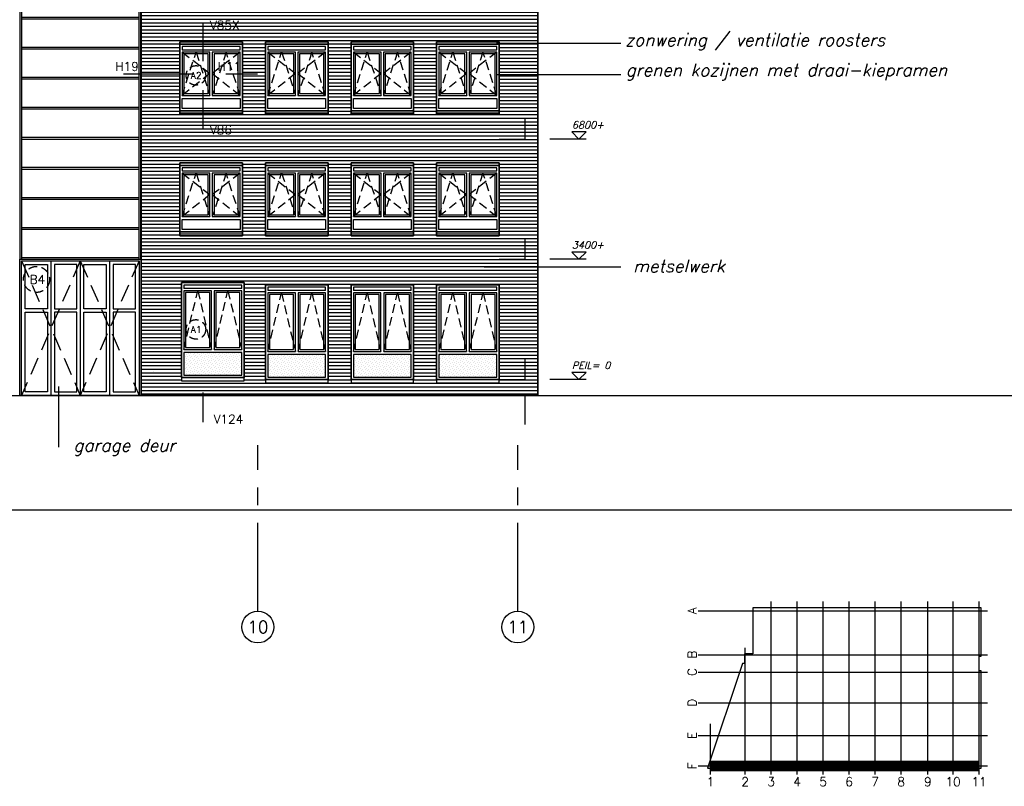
# Model space of a CAD drawing. Extents: x -84711 to 98481, y -64904 to 90945.
# Tile 26 of 29: x 51315 to 79155, y 44103 to 65784. Entities that reach past the tile are written whole.
import ezdxf
from ezdxf.enums import TextEntityAlignment as Align

# ---------------------------------------------------------------- set-up
doc = ezdxf.new("R2010")
doc.units = 0
doc.header["$LTSCALE"] = 2000
doc.header["$MEASUREMENT"] = 0
for name, pattern in [('CENTER', [2, 1.25, -0.25, 0.25, -0.25]), ('HIDDEN', [0.375, 0.25, -0.125]), ('HIDDEN2', [0.1875, 0.125, -0.0625]), ('X-MA1$0$HIDDEN2', [0.1875, 0.125, -0.0625]), ('X-MA2$0$HIDDEN2', [0.1875, 0.125, -0.0625])]:
    doc.linetypes.add(name, pattern=pattern)
doc.layers.get('0').update_dxf_attribs({"linetype": 'CONTINUOUS'})
for name, color, linetype in [('ALGEM-ARC', 15, 'CONTINUOUS'), ('BIB', 7, 'CONTINUOUS'), ('METSEL', 1, 'CONTINUOUS'), ('MTXT25', 2, 'CONTINUOUS'), ('MTXT35', 4, 'CONTINUOUS'), ('MUURGAT', 2, 'CONTINUOUS'), ('MVARCPL', 7, 'CONTINUOUS'), ('NUMMER', 2, 'CONTINUOUS'), ('PEILM', 3, 'CONTINUOUS'), ('STEEN', 1, 'CONTINUOUS'), ('STEEN-AZ', 3, 'CONTINUOUS'), ('STEEN-DRS', 7, 'CONTINUOUS'), ('STRAMIEN', 1, 'CENTER'), ('STRAMIENCIRCEL', 2, 'CONTINUOUS'), ('STRAMIENNR', 4, 'CONTINUOUS'), ('X-MA1$0$ALGEM-ARC', 15, 'CONTINUOUS'), ('X-MA1$0$HOUT-DRS', 4, 'CONTINUOUS'), ('X-MA1$0$MUURGAT', 2, 'CONTINUOUS'), ('X-MA2$0$ALGEM-ARC', 15, 'CONTINUOUS'), ('X-MA2$0$ALUM-AZ', 15, 'CONTINUOUS'), ('X-MA2$0$HOUT-DRS', 4, 'CONTINUOUS'), ('X-MA2$0$KUNST-AZ', 15, 'CONTINUOUS'), ('X-MA2$0$MUURGAT', 2, 'CONTINUOUS'), ('X-MA2$0$STEEN-AZ', 7, 'CONTINUOUS'), ('X-MB3$0$STAAL-AZ', 3, 'CONTINUOUS'), ('X-MB4$0$STAAL-AZ', 3, 'CONTINUOUS')]:
    doc.layers.add(name, color=color, linetype=linetype)
doc.styles.get("Standard").update_dxf_attribs({"font": 'simplex'})

# ---------------------------------------------------------------- blocks, each defined once
blk = doc.blocks.new('STRMNNR')
at = {"layer": 'STRAMIENCIRCEL'}
blk.add_circle((0, 0), 4.5, dxfattribs=at)
at = {"layer": 'STRAMIENNR'}
blk.add_attdef('NR', text='', height=3.5, dxfattribs=at).set_placement((0, 0), align=Align.MIDDLE_CENTER)
blk = doc.blocks.new('PEILM')
blk.add_line((2, 0), (-8.22, 0))
blk.add_lwpolyline([(0, 0), (2, 2), (-2, 2)], close=True)
at = {"oblique": 15}
blk.add_attdef('PEILM', (-2, 3), '', height=2, dxfattribs=at)
blk = doc.blocks.new('X-MB3')
at = {"layer": 'X-MB3$0$STAAL-AZ'}
for p, q in [((50, 16150), (50, 0)), ((3370, 16150), (50, 16150)), ((3370, 0), (3370, 16150)), ((50, 15350), (3370, 15350)), ((50, 15300), (3370, 15300)), ((50, 14500), (3370, 14500)), ((50, 14450), (3370, 14450)), ((50, 13650), (3370, 13650)), ((50, 13600), (3370, 13600)), ((50, 12800), (3370, 12800)), ((50, 12750), (3370, 12750)), ((50, 11950), (3370, 11950)), ((50, 11900), (3370, 11900)), ((50, 11100), (3370, 11100)), ((50, 11050), (3370, 11050)), ((50, 10250), (3370, 10250)), ((50, 10200), (3370, 10200)), ((50, 9400), (3370, 9400)), ((50, 9350), (3370, 9350)), ((50, 8550), (3370, 8550)), ((50, 8500), (3370, 8500)), ((50, 7700), (3370, 7700)), ((50, 7650), (3370, 7650)), ((50, 6850), (3370, 6850)), ((50, 6800), (3370, 6800)), ((50, 6000), (3370, 6000)), ((50, 5950), (3370, 5950)), ((50, 5150), (3370, 5150)), ((50, 5100), (3370, 5100)), ((50, 4300), (3370, 4300)), ((50, 4250), (3370, 4250)), ((50, 3450), (3370, 3450)), ((50, 3400), (3370, 3400)), ((50, 2600), (3370, 2600)), ((50, 2550), (3370, 2550)), ((50, 1750), (3370, 1750)), ((50, 1700), (3370, 1700)), ((50, 900), (3370, 900)), ((50, 850), (3370, 850)), ((50, 50), (3370, 50)), ((50, 0), (3370, 0))]:
    blk.add_line(p, q, dxfattribs=at)
blk.add_lwpolyline([(0, 0), (3420, 0), (3420, 16200), (0, 16200)], close=True, dxfattribs=at)
blk = doc.blocks.new('X-MB4')
at = {"layer": 'X-MB4$0$STAAL-AZ', "linetype": 'Continuous'}
for p, q in [((50, -300), (3370, -300)), ((50, -4100), (50, -300)), ((880, -300), (880, -4100)), ((1710, -300), (1710, -4100)), ((2540, -300), (2540, -4100)), ((3370, -300), (3370, -4100))]:
    blk.add_line(p, q, dxfattribs=at)
for points in [[(3420, -4100), (0, -4100), (0, -250), (3420, -250)], [(780, -1650), (150, -1650), (150, -400), (780, -400)], [(980, -1650), (1610, -1650), (1610, -400), (980, -400)], [(2440, -1650), (1810, -1650), (1810, -400), (2440, -400)], [(2640, -1650), (3270, -1650), (3270, -400), (2640, -400)], [(780, -4000), (150, -4000), (150, -1750), (780, -1750)], [(980, -4000), (1610, -4000), (1610, -1750), (980, -1750)], [(2440, -4000), (1810, -4000), (1810, -1750), (2440, -1750)], [(2640, -4000), (3270, -4000), (3270, -1750), (2640, -1750)]]:
    blk.add_lwpolyline(points, close=True, dxfattribs=at)
blk = doc.blocks.new('X-MA2')
at = {"layer": 'X-MA2$0$ALGEM-ARC', "linetype": 'X-MA2$0$HIDDEN2'}
for p, q in [((67, 1657), (852, 1052)), ((67, 434), (459, 1657)), ((459, 1657), (852, 434)), ((1311, 1657), (918, 434)), ((1703, 1657), (918, 1052)), ((1703, 434), (1311, 1657)), ((852, 1052), (67, 434)), ((918, 1052), (1703, 434))]:
    blk.add_line(p, q, dxfattribs=at)
at = {"layer": 'X-MA2$0$ALUM-AZ'}
for points in [[(0, 1880), (1770, 1880), (1770, 1950), (0, 1950)], [(0, 1880), (1770, 1880), (1770, 1880), (0, 1880)]]:
    blk.add_lwpolyline(points, close=True, dxfattribs=at)
at = {"layer": 'X-MA2$0$HOUT-DRS'}
for points in [[(0, 0), (1770, 0), (1770, 1880), (0, 1880)], [(67, 1724), (1703, 1724), (1703, 1813), (67, 1813)], [(852, 434), (852, 1657), (67, 1657), (67, 434)], [(802, 484), (802, 1607), (117, 1607), (117, 484)], [(918, 1657), (918, 434), (1703, 434), (1703, 1657)], [(968, 1607), (968, 484), (1653, 484), (1653, 1607)], [(67, 344), (1703, 344), (1703, 67), (67, 67)]]:
    blk.add_lwpolyline(points, close=True, dxfattribs=at)
at = {"layer": 'X-MA2$0$KUNST-AZ'}
blk.add_line((0, -59), (1770, -59), dxfattribs=at)
blk.add_lwpolyline([(0, -109), (1770, -109), (1770, 0), (0, 0)], close=True, dxfattribs=at)
at = {"layer": 'X-MA2$0$MUURGAT'}
blk.add_lwpolyline([(0, -109), (1770, -109), (1770, 1950), (0, 1950)], close=True, dxfattribs=at)
at = {"layer": 'X-MA2$0$STEEN-AZ'}
blk.add_lwpolyline([(0, 0), (1770, 0), (1770, 1880), (0, 1880)], close=True, dxfattribs=at)
blk = doc.blocks.new('*X117')
at = {"color": 0}
for p, q in [((42559, 30361), (42559, 30361)), ((42669, 30383), (42669, 30383)), ((42736, 30361), (42736, 30361)), ((42846, 30383), (42846, 30383)), ((42913, 30361), (42913, 30361)), ((43023, 30383), (43023, 30383)), ((43089, 30361), (43089, 30361)), ((43200, 30383), (43200, 30383)), ((43266, 30361), (43266, 30361)), ((43377, 30383), (43377, 30383)), ((43443, 30361), (43443, 30361)), ((43553, 30383), (43553, 30383)), ((43620, 30361), (43620, 30361)), ((43730, 30383), (43730, 30383)), ((43796, 30361), (43796, 30361)), ((43907, 30383), (43907, 30383)), ((43973, 30361), (43973, 30361)), ((44084, 30383), (44084, 30383)), ((44150, 30361), (44150, 30361)), ((42559, 30185), (42559, 30185)), ((42581, 30295), (42581, 30295)), ((42581, 30118), (42581, 30118)), ((42603, 30229), (42603, 30229)), ((42625, 30339), (42625, 30339)), ((42625, 30163), (42625, 30163)), ((42647, 30273), (42647, 30273)), ((42647, 30096), (42647, 30096)), ((42669, 30207), (42669, 30207)), ((42692, 30317), (42692, 30317)), ((42692, 30140), (42692, 30140)), ((42714, 30251), (42714, 30251)), ((42714, 30074), (42714, 30074)), ((42736, 30185), (42736, 30185)), ((42758, 30295), (42758, 30295)), ((42758, 30118), (42758, 30118)), ((42780, 30229), (42780, 30229)), ((42802, 30339), (42802, 30339)), ((42802, 30163), (42802, 30163)), ((42824, 30273), (42824, 30273)), ((42824, 30096), (42824, 30096)), ((42846, 30207), (42846, 30207)), ((42868, 30317), (42868, 30317)), ((42868, 30140), (42868, 30140)), ((42890, 30251), (42890, 30251)), ((42890, 30074), (42890, 30074)), ((42913, 30185), (42913, 30185)), ((42935, 30295), (42935, 30295)), ((42935, 30118), (42935, 30118)), ((42957, 30229), (42957, 30229)), ((42979, 30339), (42979, 30339)), ((42979, 30163), (42979, 30163)), ((43001, 30273), (43001, 30273)), ((43001, 30096), (43001, 30096)), ((43023, 30207), (43023, 30207)), ((43045, 30317), (43045, 30317)), ((43045, 30140), (43045, 30140)), ((43067, 30251), (43067, 30251)), ((43067, 30074), (43067, 30074)), ((43089, 30185), (43089, 30185)), ((43111, 30295), (43111, 30295)), ((43111, 30118), (43111, 30118)), ((43134, 30229), (43134, 30229)), ((43156, 30339), (43156, 30339)), ((43156, 30163), (43156, 30163)), ((43178, 30273), (43178, 30273)), ((43178, 30096), (43178, 30096)), ((43200, 30207), (43200, 30207)), ((43222, 30317), (43222, 30317)), ((43222, 30140), (43222, 30140)), ((43244, 30251), (43244, 30251)), ((43244, 30074), (43244, 30074)), ((43266, 30185), (43266, 30185)), ((43288, 30295), (43288, 30295)), ((43288, 30118), (43288, 30118)), ((43310, 30229), (43310, 30229)), ((43332, 30339), (43332, 30339)), ((43332, 30163), (43332, 30163)), ((43354, 30273), (43354, 30273)), ((43354, 30096), (43354, 30096)), ((43377, 30207), (43377, 30207)), ((43399, 30317), (43399, 30317)), ((43399, 30140), (43399, 30140)), ((43421, 30251), (43421, 30251)), ((43421, 30074), (43421, 30074)), ((43443, 30185), (43443, 30185)), ((43465, 30295), (43465, 30295)), ((43465, 30118), (43465, 30118)), ((43487, 30229), (43487, 30229)), ((43509, 30339), (43509, 30339)), ((43509, 30163), (43509, 30163)), ((43531, 30273), (43531, 30273)), ((43531, 30096), (43531, 30096)), ((43553, 30207), (43553, 30207)), ((43575, 30317), (43575, 30317)), ((43575, 30140), (43575, 30140)), ((43598, 30251), (43598, 30251)), ((43598, 30074), (43598, 30074)), ((43620, 30185), (43620, 30185)), ((43642, 30295), (43642, 30295)), ((43642, 30118), (43642, 30118)), ((43664, 30229), (43664, 30229)), ((43686, 30339), (43686, 30339)), ((43686, 30163), (43686, 30163)), ((43708, 30273), (43708, 30273)), ((43708, 30096), (43708, 30096)), ((43730, 30207), (43730, 30207)), ((43752, 30317), (43752, 30317)), ((43752, 30140), (43752, 30140)), ((43774, 30251), (43774, 30251)), ((43774, 30074), (43774, 30074)), ((43796, 30185), (43796, 30185)), ((43819, 30295), (43819, 30295)), ((43819, 30118), (43819, 30118)), ((43841, 30229), (43841, 30229)), ((43863, 30339), (43863, 30339)), ((43863, 30163), (43863, 30163)), ((43885, 30273), (43885, 30273)), ((43885, 30096), (43885, 30096)), ((43907, 30207), (43907, 30207)), ((43929, 30317), (43929, 30317)), ((43929, 30140), (43929, 30140)), ((43951, 30251), (43951, 30251)), ((43951, 30074), (43951, 30074)), ((43973, 30185), (43973, 30185)), ((43995, 30295), (43995, 30295)), ((43995, 30118), (43995, 30118)), ((44017, 30229), (44017, 30229)), ((44039, 30339), (44039, 30339)), ((44039, 30163), (44039, 30163)), ((44062, 30273), (44062, 30273)), ((44062, 30096), (44062, 30096)), ((44084, 30207), (44084, 30207)), ((44106, 30317), (44106, 30317)), ((44106, 30140), (44106, 30140)), ((44128, 30251), (44128, 30251)), ((44128, 30074), (44128, 30074)), ((44150, 30185), (44150, 30185)), ((44172, 30295), (44172, 30295)), ((44172, 30118), (44172, 30118)), ((42559, 30008), (42559, 30008)), ((42559, 29831), (42559, 29831)), ((42581, 29942), (42581, 29942)), ((42603, 30052), (42603, 30052)), ((42603, 29875), (42603, 29875)), ((42625, 29986), (42625, 29986)), ((42625, 29809), (42625, 29809)), ((42647, 29919), (42647, 29919)), ((42669, 30030), (42669, 30030)), ((42669, 29853), (42669, 29853)), ((42692, 29964), (42692, 29964)), ((42714, 29897), (42714, 29897)), ((42736, 30008), (42736, 30008)), ((42736, 29831), (42736, 29831)), ((42758, 29942), (42758, 29942)), ((42780, 30052), (42780, 30052)), ((42780, 29875), (42780, 29875)), ((42802, 29986), (42802, 29986)), ((42802, 29809), (42802, 29809)), ((42824, 29919), (42824, 29919)), ((42846, 30030), (42846, 30030)), ((42846, 29853), (42846, 29853)), ((42868, 29964), (42868, 29964)), ((42890, 29897), (42890, 29897)), ((42913, 30008), (42913, 30008)), ((42913, 29831), (42913, 29831)), ((42935, 29942), (42935, 29942)), ((42957, 30052), (42957, 30052)), ((42957, 29875), (42957, 29875)), ((42979, 29986), (42979, 29986)), ((42979, 29809), (42979, 29809)), ((43001, 29919), (43001, 29919)), ((43023, 30030), (43023, 30030)), ((43023, 29853), (43023, 29853)), ((43045, 29964), (43045, 29964)), ((43067, 29897), (43067, 29897)), ((43089, 30008), (43089, 30008)), ((43089, 29831), (43089, 29831)), ((43111, 29942), (43111, 29942)), ((43134, 30052), (43134, 30052)), ((43134, 29875), (43134, 29875)), ((43156, 29986), (43156, 29986)), ((43156, 29809), (43156, 29809)), ((43178, 29919), (43178, 29919)), ((43200, 30030), (43200, 30030)), ((43200, 29853), (43200, 29853)), ((43222, 29964), (43222, 29964)), ((43244, 29897), (43244, 29897)), ((43266, 30008), (43266, 30008)), ((43266, 29831), (43266, 29831)), ((43288, 29942), (43288, 29942)), ((43310, 30052), (43310, 30052)), ((43310, 29875), (43310, 29875)), ((43332, 29986), (43332, 29986)), ((43332, 29809), (43332, 29809)), ((43354, 29919), (43354, 29919)), ((43377, 30030), (43377, 30030)), ((43377, 29853), (43377, 29853)), ((43399, 29964), (43399, 29964)), ((43421, 29897), (43421, 29897)), ((43443, 30008), (43443, 30008)), ((43443, 29831), (43443, 29831)), ((43465, 29942), (43465, 29942)), ((43487, 30052), (43487, 30052)), ((43487, 29875), (43487, 29875)), ((43509, 29986), (43509, 29986)), ((43509, 29809), (43509, 29809)), ((43531, 29919), (43531, 29919)), ((43553, 30030), (43553, 30030)), ((43553, 29853), (43553, 29853)), ((43575, 29964), (43575, 29964)), ((43598, 29897), (43598, 29897)), ((43620, 30008), (43620, 30008)), ((43620, 29831), (43620, 29831)), ((43642, 29942), (43642, 29942)), ((43664, 30052), (43664, 30052)), ((43664, 29875), (43664, 29875)), ((43686, 29986), (43686, 29986)), ((43686, 29809), (43686, 29809)), ((43708, 29919), (43708, 29919)), ((43730, 30030), (43730, 30030)), ((43730, 29853), (43730, 29853)), ((43752, 29964), (43752, 29964)), ((43774, 29897), (43774, 29897)), ((43796, 30008), (43796, 30008)), ((43796, 29831), (43796, 29831)), ((43819, 29942), (43819, 29942)), ((43841, 30052), (43841, 30052)), ((43841, 29875), (43841, 29875)), ((43863, 29986), (43863, 29986)), ((43863, 29809), (43863, 29809)), ((43885, 29919), (43885, 29919)), ((43907, 30030), (43907, 30030)), ((43907, 29853), (43907, 29853)), ((43929, 29964), (43929, 29964)), ((43951, 29897), (43951, 29897)), ((43973, 30008), (43973, 30008)), ((43973, 29831), (43973, 29831)), ((43995, 29942), (43995, 29942)), ((44017, 30052), (44017, 30052)), ((44017, 29875), (44017, 29875)), ((44039, 29986), (44039, 29986)), ((44039, 29809), (44039, 29809)), ((44062, 29919), (44062, 29919)), ((44084, 30030), (44084, 30030)), ((44084, 29853), (44084, 29853)), ((44106, 29964), (44106, 29964)), ((44128, 29897), (44128, 29897)), ((44150, 30008), (44150, 30008)), ((44150, 29831), (44150, 29831)), ((44172, 29942), (44172, 29942)), ((42581, 29765), (42581, 29765)), ((42692, 29787), (42692, 29787)), ((42758, 29765), (42758, 29765)), ((42868, 29787), (42868, 29787)), ((42935, 29765), (42935, 29765)), ((43045, 29787), (43045, 29787)), ((43111, 29765), (43111, 29765)), ((43222, 29787), (43222, 29787)), ((43288, 29765), (43288, 29765)), ((43399, 29787), (43399, 29787)), ((43465, 29765), (43465, 29765)), ((43575, 29787), (43575, 29787)), ((43642, 29765), (43642, 29765)), ((43752, 29787), (43752, 29787)), ((43819, 29765), (43819, 29765)), ((43929, 29787), (43929, 29787)), ((43995, 29765), (43995, 29765)), ((44106, 29787), (44106, 29787)), ((44172, 29765), (44172, 29765))]:
    blk.add_line(p, q, dxfattribs=at)
blk = doc.blocks.new('X-MA1')
at = {"layer": 'X-MA1$0$ALGEM-ARC', "linetype": 'X-MA1$0$HIDDEN2'}
for p, q in [((67, 792), (457, 2452)), ((457, 2452), (846, 792)), ((924, 792), (1313, 2452)), ((1313, 2452), (1703, 792))]:
    blk.add_line(p, q, dxfattribs=at)
at = {"layer": 'X-MA1$0$HOUT-DRS'}
for p, q in [((1703, 2519), (67, 2519)), ((1703, 702), (67, 702))]:
    blk.add_line(p, q, dxfattribs=at)
for points in [[(1703, 2519), (1703, 2613), (67, 2613), (67, 2519)], [(67, 702), (67, 67)], [(67, 67), (1703, 67), (1703, 702)]]:
    blk.add_lwpolyline(points, dxfattribs=at)
for points in [[(67, 2452), (67, 792), (846, 792), (846, 2452)], [(117, 2402), (117, 842), (796, 842), (796, 2402)], [(924, 2452), (924, 792), (1703, 792), (1703, 2452)], [(974, 2402), (974, 842), (1653, 842), (1653, 2402)]]:
    blk.add_lwpolyline(points, close=True, dxfattribs=at)
at = {"layer": 'X-MA1$0$MUURGAT'}
for points in [[(0, 0), (1770, 0), (1770, 2680), (0, 2680)], [(0, 2680), (1770, 2680), (1770, 0), (0, 0)]]:
    blk.add_lwpolyline(points, close=True, dxfattribs=at)
at = {"layer": 'X-MA1$0$ALGEM-ARC'}
blk.add_blockref('*X117', (-42471, -29694), dxfattribs=at)
blk = doc.blocks.new('*X46')
at = {"color": 0}
for p, q in [((54746, 76300), (65969, 76300)), ((54746, 76200), (65969, 76200)), ((54746, 76100), (65969, 76100)), ((54746, 76000), (65969, 76000)), ((54746, 75900), (65969, 75900)), ((54746, 75800), (65969, 75800)), ((54746, 75700), (65969, 75700)), ((54746, 75600), (65969, 75600)), ((54746, 75500), (65969, 75500)), ((54746, 75400), (55848, 75400)), ((54746, 75300), (55848, 75300)), ((54746, 75200), (55848, 75200)), ((57618, 75400), (58263, 75400)), ((57618, 75300), (58263, 75300)), ((57618, 75200), (58263, 75200)), ((64868, 75400), (65969, 75400)), ((64868, 75300), (65969, 75300)), ((64868, 75200), (65969, 75200)), ((54746, 75100), (55848, 75100)), ((54746, 75000), (55848, 75000)), ((54746, 74900), (55848, 74900)), ((57618, 75100), (58263, 75100)), ((57618, 75000), (58263, 75000)), ((57618, 74900), (58263, 74900)), ((64868, 75100), (65969, 75100)), ((64868, 75000), (65969, 75000)), ((64868, 74900), (65969, 74900)), ((54746, 74800), (55848, 74800)), ((54746, 74700), (55848, 74700)), ((57618, 74800), (58263, 74800)), ((57618, 74700), (58263, 74700)), ((64868, 74800), (65969, 74800)), ((64868, 74700), (65969, 74700)), ((54746, 74600), (55848, 74600)), ((54746, 74500), (55848, 74500)), ((54746, 74400), (55848, 74400)), ((57618, 74600), (58263, 74600)), ((57618, 74500), (58263, 74500)), ((57618, 74400), (58263, 74400)), ((64868, 74600), (65969, 74600)), ((64868, 74500), (65969, 74500)), ((64868, 74400), (65969, 74400)), ((54746, 74300), (55848, 74300)), ((54746, 74200), (55848, 74200)), ((54746, 74100), (55848, 74100)), ((57618, 74300), (58263, 74300)), ((57618, 74200), (58263, 74200)), ((57618, 74100), (58263, 74100)), ((64868, 74300), (65969, 74300)), ((64868, 74200), (65969, 74200)), ((64868, 74100), (65969, 74100)), ((54746, 74000), (55848, 74000)), ((54746, 73900), (55848, 73900)), ((54746, 73800), (55848, 73800)), ((57618, 74000), (58263, 74000)), ((57618, 73900), (58263, 73900)), ((57618, 73800), (58263, 73800)), ((64868, 74000), (65969, 74000)), ((64868, 73900), (65969, 73900)), ((64868, 73800), (65969, 73800)), ((54746, 73700), (55848, 73700)), ((54746, 73600), (55848, 73600)), ((54746, 73500), (55848, 73500)), ((57618, 73700), (58263, 73700)), ((57618, 73600), (58263, 73600)), ((57618, 73500), (58263, 73500)), ((64868, 73700), (65969, 73700)), ((64868, 73600), (65969, 73600)), ((64868, 73500), (65969, 73500)), ((54746, 73400), (55848, 73400)), ((54746, 73300), (55848, 73300)), ((57618, 73400), (58263, 73400)), ((57618, 73300), (58263, 73300)), ((64868, 73400), (65969, 73400)), ((64868, 73300), (65969, 73300)), ((54746, 73200), (55848, 73200)), ((54746, 73100), (55848, 73100)), ((54746, 73000), (55848, 73000)), ((57618, 73200), (58263, 73200)), ((57618, 73100), (58263, 73100)), ((57618, 73000), (58263, 73000)), ((64868, 73200), (65969, 73200)), ((64868, 73100), (65969, 73100)), ((64868, 73000), (65969, 73000)), ((54746, 72900), (55848, 72900)), ((54746, 72800), (55848, 72800)), ((54746, 72700), (55848, 72700)), ((57618, 72900), (58263, 72900)), ((57618, 72800), (58263, 72800)), ((57618, 72700), (58263, 72700)), ((64868, 72900), (65969, 72900)), ((64868, 72800), (65969, 72800)), ((64868, 72700), (65969, 72700)), ((54746, 72600), (55848, 72600)), ((54746, 72500), (55848, 72500)), ((54746, 72400), (55848, 72400)), ((57618, 72600), (58263, 72600)), ((57618, 72500), (58263, 72500)), ((57618, 72400), (58263, 72400)), ((64868, 72600), (65969, 72600)), ((64868, 72500), (65969, 72500)), ((64868, 72400), (65969, 72400)), ((54746, 72300), (55848, 72300)), ((54746, 72200), (55848, 72200)), ((57618, 72300), (58263, 72300)), ((57618, 72200), (58263, 72200)), ((64868, 72300), (65969, 72300)), ((64868, 72200), (65969, 72200)), ((54746, 72100), (55848, 72100)), ((54746, 72000), (55848, 72000)), ((54746, 71900), (58263, 71900)), ((57618, 72100), (58263, 72100)), ((57618, 72000), (58263, 72000)), ((64868, 72100), (65969, 72100)), ((64868, 72000), (65969, 72000)), ((64868, 71900), (65969, 71900)), ((54746, 71800), (58263, 71800)), ((54746, 71700), (58263, 71700)), ((54746, 71600), (58263, 71600)), ((64868, 71800), (65969, 71800)), ((64868, 71700), (65969, 71700)), ((64868, 71600), (65969, 71600)), ((54746, 71500), (58263, 71500)), ((54746, 71400), (58263, 71400)), ((54746, 71300), (58263, 71300)), ((64868, 71500), (65969, 71500)), ((64868, 71400), (65969, 71400)), ((64868, 71300), (65969, 71300)), ((54746, 71200), (58263, 71200)), ((54746, 71100), (58263, 71100)), ((54746, 71000), (58263, 71000)), ((64868, 71200), (65969, 71200)), ((64868, 71100), (65969, 71100)), ((64868, 71000), (65969, 71000)), ((54746, 70900), (58263, 70900)), ((54746, 70800), (58263, 70800)), ((64868, 70900), (65969, 70900)), ((64868, 70800), (65969, 70800)), ((54746, 70700), (58263, 70700)), ((54746, 70600), (58263, 70600)), ((54746, 70500), (58263, 70500)), ((64868, 70700), (65969, 70700)), ((64868, 70600), (65969, 70600)), ((64868, 70500), (65969, 70500)), ((54746, 70400), (58263, 70400)), ((54746, 70300), (55848, 70300)), ((54746, 70200), (55848, 70200)), ((57618, 70300), (58263, 70300)), ((57618, 70200), (58263, 70200)), ((64868, 70400), (65969, 70400)), ((64868, 70300), (65969, 70300)), ((64868, 70200), (65969, 70200)), ((54746, 70100), (55848, 70100)), ((54746, 70000), (55848, 70000)), ((54746, 69900), (55848, 69900)), ((57618, 70100), (58263, 70100)), ((57618, 70000), (58263, 70000)), ((57618, 69900), (58263, 69900)), ((64868, 70100), (65969, 70100)), ((64868, 70000), (65969, 70000)), ((64868, 69900), (65969, 69900)), ((54746, 69800), (55848, 69800)), ((54746, 69700), (55848, 69700)), ((54746, 69600), (55848, 69600)), ((57618, 69800), (58263, 69800)), ((57618, 69700), (58263, 69700)), ((57618, 69600), (58263, 69600)), ((64868, 69800), (65969, 69800)), ((64868, 69700), (65969, 69700)), ((64868, 69600), (65969, 69600)), ((54746, 69500), (55848, 69500)), ((54746, 69400), (55848, 69400)), ((57618, 69500), (58263, 69500)), ((57618, 69400), (58263, 69400)), ((64868, 69500), (65969, 69500)), ((64868, 69400), (65969, 69400)), ((54746, 69300), (55848, 69300)), ((54746, 69200), (55848, 69200)), ((54746, 69100), (55848, 69100)), ((57618, 69300), (58263, 69300)), ((57618, 69200), (58263, 69200)), ((57618, 69100), (58263, 69100)), ((64868, 69300), (65969, 69300)), ((64868, 69200), (65969, 69200)), ((64868, 69100), (65969, 69100)), ((54746, 69000), (55848, 69000)), ((54746, 68900), (55848, 68900)), ((54746, 68800), (55848, 68800)), ((57618, 69000), (58263, 69000)), ((57618, 68900), (58263, 68900)), ((57618, 68800), (58263, 68800)), ((64868, 69000), (65969, 69000)), ((64868, 68900), (65969, 68900)), ((64868, 68800), (65969, 68800)), ((54746, 68700), (55848, 68700)), ((54746, 68600), (55848, 68600)), ((54746, 68500), (55848, 68500)), ((57618, 68700), (58263, 68700)), ((57618, 68600), (58263, 68600)), ((57618, 68500), (58263, 68500)), ((64868, 68700), (65969, 68700)), ((64868, 68600), (65969, 68600)), ((64868, 68500), (65969, 68500)), ((54746, 68400), (55848, 68400)), ((54746, 68300), (55848, 68300)), ((57618, 68400), (58263, 68400)), ((57618, 68300), (58263, 68300)), ((64868, 68400), (65969, 68400)), ((64868, 68300), (65969, 68300)), ((54746, 68200), (55848, 68200)), ((54746, 68100), (55848, 68100)), ((54746, 68000), (55848, 68000)), ((57618, 68200), (58263, 68200)), ((57618, 68100), (58263, 68100)), ((57618, 68000), (58263, 68000)), ((64868, 68200), (65969, 68200)), ((64868, 68100), (65969, 68100)), ((64868, 68000), (65969, 68000)), ((54746, 67900), (55848, 67900)), ((54746, 67800), (55848, 67800)), ((54746, 67700), (55848, 67700)), ((57618, 67900), (58263, 67900)), ((57618, 67800), (58263, 67800)), ((57618, 67700), (58263, 67700)), ((64868, 67900), (65969, 67900)), ((64868, 67800), (65969, 67800)), ((64868, 67700), (65969, 67700)), ((54746, 67600), (55848, 67600)), ((54746, 67500), (55848, 67500)), ((54746, 67400), (55848, 67400)), ((57618, 67600), (58263, 67600)), ((57618, 67500), (58263, 67500)), ((57618, 67400), (58263, 67400)), ((64868, 67600), (65969, 67600)), ((64868, 67500), (65969, 67500)), ((64868, 67400), (65969, 67400)), ((54746, 67300), (55848, 67300)), ((54746, 67200), (55848, 67200)), ((54746, 67100), (55848, 67100)), ((57618, 67300), (58263, 67300)), ((57618, 67200), (58263, 67200)), ((57618, 67100), (58263, 67100)), ((64868, 67300), (65969, 67300)), ((64868, 67200), (65969, 67200)), ((64868, 67100), (65969, 67100)), ((54746, 67000), (55848, 67000)), ((54746, 66900), (55848, 66900)), ((57618, 67000), (58263, 67000)), ((57618, 66900), (58263, 66900)), ((64868, 67000), (65969, 67000)), ((64868, 66900), (65969, 66900)), ((54746, 66800), (65969, 66800)), ((54746, 66700), (65969, 66700)), ((54746, 66600), (65969, 66600)), ((54746, 66500), (65969, 66500)), ((54746, 66400), (65969, 66400)), ((54746, 66300), (65969, 66300)), ((54746, 66200), (65969, 66200)), ((54746, 66100), (65969, 66100)), ((54746, 66000), (65969, 66000)), ((54746, 65900), (65969, 65900)), ((54746, 65800), (65969, 65800)), ((54746, 65700), (65969, 65700)), ((54746, 65600), (65969, 65600)), ((54746, 65500), (65969, 65500)), ((54746, 65400), (65969, 65400)), ((54746, 65300), (65969, 65300)), ((54746, 65200), (65969, 65200)), ((54746, 65100), (55843, 65100)), ((54746, 65000), (55843, 65000)), ((54746, 64900), (55843, 64900)), ((57613, 65100), (58263, 65100)), ((57613, 65000), (58263, 65000)), ((57613, 64900), (58263, 64900)), ((60033, 65100), (60683, 65100)), ((60033, 65000), (60683, 65000)), ((60033, 64900), (60683, 64900)), ((62453, 65100), (63103, 65100)), ((62453, 65000), (63103, 65000)), ((62453, 64900), (63103, 64900)), ((64873, 65100), (65969, 65100)), ((64873, 65000), (65969, 65000)), ((64873, 64900), (65969, 64900)), ((54746, 64800), (55843, 64800)), ((54746, 64700), (55843, 64700)), ((54746, 64600), (55843, 64600)), ((57613, 64800), (58263, 64800)), ((57613, 64700), (58263, 64700)), ((57613, 64600), (58263, 64600)), ((60033, 64800), (60683, 64800)), ((60033, 64700), (60683, 64700)), ((60033, 64600), (60683, 64600)), ((62453, 64800), (63103, 64800)), ((62453, 64700), (63103, 64700)), ((62453, 64600), (63103, 64600)), ((64873, 64800), (65969, 64800)), ((64873, 64700), (65969, 64700)), ((64873, 64600), (65969, 64600)), ((54746, 64500), (55843, 64500)), ((54746, 64400), (55843, 64400)), ((57613, 64500), (58263, 64500)), ((57613, 64400), (58263, 64400)), ((60033, 64500), (60683, 64500)), ((60033, 64400), (60683, 64400)), ((62453, 64500), (63103, 64500)), ((62453, 64400), (63103, 64400)), ((64873, 64500), (65969, 64500)), ((64873, 64400), (65969, 64400)), ((54746, 64300), (55843, 64300)), ((54746, 64200), (55843, 64200)), ((54746, 64100), (55843, 64100)), ((57613, 64300), (58263, 64300)), ((57613, 64200), (58263, 64200)), ((57613, 64100), (58263, 64100)), ((60033, 64300), (60683, 64300)), ((60033, 64200), (60683, 64200)), ((60033, 64100), (60683, 64100)), ((62453, 64300), (63103, 64300)), ((62453, 64200), (63103, 64200)), ((62453, 64100), (63103, 64100)), ((64873, 64300), (65969, 64300)), ((64873, 64200), (65969, 64200)), ((64873, 64100), (65969, 64100)), ((54746, 64000), (55843, 64000)), ((54746, 63900), (55843, 63900)), ((54746, 63800), (55843, 63800)), ((57613, 64000), (58263, 64000)), ((57613, 63900), (58263, 63900)), ((57613, 63800), (58263, 63800)), ((60033, 64000), (60683, 64000)), ((60033, 63900), (60683, 63900)), ((60033, 63800), (60683, 63800)), ((62453, 64000), (63103, 64000)), ((62453, 63900), (63103, 63900)), ((62453, 63800), (63103, 63800)), ((64873, 64000), (65969, 64000)), ((64873, 63900), (65969, 63900)), ((64873, 63800), (65969, 63800)), ((54746, 63700), (55843, 63700)), ((54746, 63600), (55843, 63600)), ((54746, 63500), (55843, 63500)), ((57613, 63700), (58263, 63700)), ((57613, 63600), (58263, 63600)), ((57613, 63500), (58263, 63500)), ((60033, 63700), (60683, 63700)), ((60033, 63600), (60683, 63600)), ((60033, 63500), (60683, 63500)), ((62453, 63700), (63103, 63700)), ((62453, 63600), (63103, 63600)), ((62453, 63500), (63103, 63500)), ((64873, 63700), (65969, 63700)), ((64873, 63600), (65969, 63600)), ((64873, 63500), (65969, 63500)), ((54746, 63400), (55843, 63400)), ((54746, 63300), (55843, 63300)), ((54746, 63200), (55843, 63200)), ((57613, 63400), (58263, 63400)), ((57613, 63300), (58263, 63300)), ((57613, 63200), (58263, 63200)), ((60033, 63400), (60683, 63400)), ((60033, 63300), (60683, 63300)), ((60033, 63200), (60683, 63200)), ((62453, 63400), (63103, 63400)), ((62453, 63300), (63103, 63300)), ((62453, 63200), (63103, 63200)), ((64873, 63400), (65969, 63400)), ((64873, 63300), (65969, 63300)), ((64873, 63200), (65969, 63200)), ((54746, 63100), (65969, 63100)), ((54746, 63000), (65969, 63000)), ((54746, 62900), (65969, 62900)), ((54746, 62800), (65969, 62800)), ((54746, 62700), (65969, 62700)), ((54746, 62600), (65969, 62600)), ((54746, 62500), (65969, 62500)), ((54746, 62400), (65969, 62400)), ((54746, 62300), (65969, 62300)), ((54746, 62200), (65969, 62200)), ((54746, 62100), (65969, 62100)), ((54746, 62000), (65969, 62000)), ((54746, 61900), (65969, 61900)), ((54746, 61800), (65969, 61800)), ((54746, 61700), (55843, 61700)), ((54746, 61600), (55843, 61600)), ((57613, 61700), (58263, 61700)), ((57613, 61600), (58263, 61600)), ((60033, 61700), (60683, 61700)), ((60033, 61600), (60683, 61600)), ((62453, 61700), (63103, 61700)), ((62453, 61600), (63103, 61600)), ((64873, 61700), (65969, 61700)), ((64873, 61600), (65969, 61600)), ((54746, 61500), (55843, 61500)), ((54746, 61400), (55843, 61400)), ((54746, 61300), (55843, 61300)), ((57613, 61500), (58263, 61500)), ((57613, 61400), (58263, 61400)), ((57613, 61300), (58263, 61300)), ((60033, 61500), (60683, 61500)), ((60033, 61400), (60683, 61400)), ((60033, 61300), (60683, 61300)), ((62453, 61500), (63103, 61500)), ((62453, 61400), (63103, 61400)), ((62453, 61300), (63103, 61300)), ((64873, 61500), (65969, 61500)), ((64873, 61400), (65969, 61400)), ((64873, 61300), (65969, 61300)), ((54746, 61200), (55843, 61200)), ((54746, 61100), (55843, 61100)), ((54746, 61000), (55843, 61000)), ((57613, 61200), (58263, 61200)), ((57613, 61100), (58263, 61100)), ((57613, 61000), (58263, 61000)), ((60033, 61200), (60683, 61200)), ((60033, 61100), (60683, 61100)), ((60033, 61000), (60683, 61000)), ((62453, 61200), (63103, 61200)), ((62453, 61100), (63103, 61100)), ((62453, 61000), (63103, 61000)), ((64873, 61200), (65969, 61200)), ((64873, 61100), (65969, 61100)), ((64873, 61000), (65969, 61000)), ((54746, 60900), (55843, 60900)), ((54746, 60800), (55843, 60800)), ((54746, 60700), (55843, 60700)), ((57613, 60900), (58263, 60900)), ((57613, 60800), (58263, 60800)), ((57613, 60700), (58263, 60700)), ((60033, 60900), (60683, 60900)), ((60033, 60800), (60683, 60800)), ((60033, 60700), (60683, 60700)), ((62453, 60900), (63103, 60900)), ((62453, 60800), (63103, 60800)), ((62453, 60700), (63103, 60700)), ((64873, 60900), (65969, 60900)), ((64873, 60800), (65969, 60800)), ((64873, 60700), (65969, 60700)), ((54746, 60600), (55843, 60600)), ((54746, 60500), (55843, 60500)), ((57613, 60600), (58263, 60600)), ((57613, 60500), (58263, 60500)), ((60033, 60600), (60683, 60600)), ((60033, 60500), (60683, 60500)), ((62453, 60600), (63103, 60600)), ((62453, 60500), (63103, 60500)), ((64873, 60600), (65969, 60600)), ((64873, 60500), (65969, 60500)), ((54746, 60400), (55843, 60400)), ((54746, 60300), (55843, 60300)), ((54746, 60200), (55843, 60200)), ((57613, 60400), (58263, 60400)), ((57613, 60300), (58263, 60300)), ((57613, 60200), (58263, 60200)), ((60033, 60400), (60683, 60400)), ((60033, 60300), (60683, 60300)), ((60033, 60200), (60683, 60200)), ((62453, 60400), (63103, 60400)), ((62453, 60300), (63103, 60300)), ((62453, 60200), (63103, 60200)), ((64873, 60400), (65969, 60400)), ((64873, 60300), (65969, 60300)), ((64873, 60200), (65969, 60200)), ((54746, 60100), (55843, 60100)), ((54746, 60000), (55843, 60000)), ((54746, 59900), (55843, 59900)), ((57613, 60100), (58263, 60100)), ((57613, 60000), (58263, 60000)), ((57613, 59900), (58263, 59900)), ((60033, 60100), (60683, 60100)), ((60033, 60000), (60683, 60000)), ((60033, 59900), (60683, 59900)), ((62453, 60100), (63103, 60100)), ((62453, 60000), (63103, 60000)), ((62453, 59900), (63103, 59900)), ((64873, 60100), (65969, 60100)), ((64873, 60000), (65969, 60000)), ((64873, 59900), (65969, 59900)), ((54746, 59800), (55843, 59800)), ((54746, 59700), (55843, 59700)), ((54746, 59600), (65969, 59600)), ((57613, 59800), (58263, 59800)), ((57613, 59700), (58263, 59700)), ((60033, 59800), (60683, 59800)), ((60033, 59700), (60683, 59700)), ((62453, 59800), (63103, 59800)), ((62453, 59700), (63103, 59700)), ((64873, 59800), (65969, 59800)), ((64873, 59700), (65969, 59700)), ((54746, 59500), (65969, 59500)), ((54746, 59400), (65969, 59400)), ((54746, 59300), (65969, 59300)), ((54746, 59200), (65969, 59200)), ((54746, 59100), (65969, 59100)), ((54746, 59000), (65969, 59000)), ((54746, 58900), (65969, 58900)), ((54746, 58800), (65969, 58800)), ((54746, 58700), (65969, 58700)), ((54746, 58600), (65969, 58600)), ((54746, 58500), (65969, 58500)), ((54746, 58400), (65969, 58400)), ((54746, 58300), (55891, 58300)), ((54746, 58200), (55891, 58200)), ((57661, 58300), (65969, 58300)), ((57661, 58200), (58263, 58200)), ((60033, 58200), (60683, 58200)), ((62453, 58200), (63103, 58200)), ((64873, 58200), (65969, 58200)), ((54746, 58100), (55891, 58100)), ((54746, 58000), (55891, 58000)), ((57661, 58100), (58263, 58100)), ((57661, 58000), (58263, 58000)), ((60033, 58100), (60683, 58100)), ((60033, 58000), (60683, 58000)), ((62453, 58100), (63103, 58100)), ((62453, 58000), (63103, 58000)), ((64873, 58100), (65969, 58100)), ((64873, 58000), (65969, 58000)), ((54746, 57900), (55891, 57900)), ((54746, 57800), (55891, 57800)), ((54746, 57700), (55891, 57700)), ((57661, 57900), (58263, 57900)), ((57661, 57800), (58263, 57800)), ((57661, 57700), (58263, 57700)), ((60033, 57900), (60683, 57900)), ((60033, 57800), (60683, 57800)), ((60033, 57700), (60683, 57700)), ((62453, 57900), (63103, 57900)), ((62453, 57800), (63103, 57800)), ((62453, 57700), (63103, 57700)), ((64873, 57900), (65969, 57900)), ((64873, 57800), (65969, 57800)), ((64873, 57700), (65969, 57700)), ((54746, 57600), (55891, 57600)), ((54746, 57500), (55891, 57500)), ((54746, 57400), (55891, 57400)), ((57661, 57600), (58263, 57600)), ((57661, 57500), (58263, 57500)), ((57661, 57400), (58263, 57400)), ((60033, 57600), (60683, 57600)), ((60033, 57500), (60683, 57500)), ((60033, 57400), (60683, 57400)), ((62453, 57600), (63103, 57600)), ((62453, 57500), (63103, 57500)), ((62453, 57400), (63103, 57400)), ((64873, 57600), (65969, 57600)), ((64873, 57500), (65969, 57500)), ((64873, 57400), (65969, 57400)), ((54746, 57300), (55891, 57300)), ((54746, 57200), (55891, 57200)), ((54746, 57100), (55891, 57100)), ((57661, 57300), (58263, 57300)), ((57661, 57200), (58263, 57200)), ((57661, 57100), (58263, 57100)), ((60033, 57300), (60683, 57300)), ((60033, 57200), (60683, 57200)), ((60033, 57100), (60683, 57100)), ((62453, 57300), (63103, 57300)), ((62453, 57200), (63103, 57200)), ((62453, 57100), (63103, 57100)), ((64873, 57300), (65969, 57300)), ((64873, 57200), (65969, 57200)), ((64873, 57100), (65969, 57100)), ((54746, 57000), (55891, 57000)), ((54746, 56900), (55891, 56900)), ((54746, 56800), (55891, 56800)), ((57661, 57000), (58263, 57000)), ((57661, 56900), (58263, 56900)), ((57661, 56800), (58263, 56800)), ((60033, 57000), (60683, 57000)), ((60033, 56900), (60683, 56900)), ((60033, 56800), (60683, 56800)), ((62453, 57000), (63103, 57000)), ((62453, 56900), (63103, 56900)), ((62453, 56800), (63103, 56800)), ((64873, 57000), (65969, 57000)), ((64873, 56900), (65969, 56900)), ((64873, 56800), (65969, 56800)), ((54746, 56700), (55891, 56700)), ((54746, 56600), (55891, 56600)), ((57661, 56700), (58263, 56700)), ((57661, 56600), (58263, 56600)), ((60033, 56700), (60683, 56700)), ((60033, 56600), (60683, 56600)), ((62453, 56700), (63103, 56700)), ((62453, 56600), (63103, 56600)), ((64873, 56700), (65969, 56700)), ((64873, 56600), (65969, 56600)), ((54746, 56500), (55891, 56500)), ((54746, 56400), (55891, 56400)), ((54746, 56300), (55891, 56300)), ((57661, 56500), (58263, 56500)), ((57661, 56400), (58263, 56400)), ((57661, 56300), (58263, 56300)), ((60033, 56500), (60683, 56500)), ((60033, 56400), (60683, 56400)), ((60033, 56300), (60683, 56300)), ((62453, 56500), (63103, 56500)), ((62453, 56400), (63103, 56400)), ((62453, 56300), (63103, 56300)), ((64873, 56500), (65969, 56500)), ((64873, 56400), (65969, 56400)), ((64873, 56300), (65969, 56300)), ((54746, 56200), (55891, 56200)), ((54746, 56100), (55891, 56100)), ((54746, 56000), (55891, 56000)), ((57661, 56200), (58263, 56200)), ((57661, 56100), (58263, 56100)), ((57661, 56000), (58263, 56000)), ((60033, 56200), (60683, 56200)), ((60033, 56100), (60683, 56100)), ((60033, 56000), (60683, 56000)), ((62453, 56200), (63103, 56200)), ((62453, 56100), (63103, 56100)), ((62453, 56000), (63103, 56000)), ((64873, 56200), (65969, 56200)), ((64873, 56100), (65969, 56100)), ((64873, 56000), (65969, 56000)), ((54746, 55900), (55891, 55900)), ((54746, 55800), (55891, 55800)), ((54746, 55700), (55891, 55700)), ((57661, 55900), (58263, 55900)), ((57661, 55800), (58263, 55800)), ((57661, 55700), (58263, 55700)), ((60033, 55900), (60683, 55900)), ((60033, 55800), (60683, 55800)), ((60033, 55700), (60683, 55700)), ((62453, 55900), (63103, 55900)), ((62453, 55800), (63103, 55800)), ((62453, 55700), (63103, 55700)), ((64873, 55900), (65969, 55900)), ((64873, 55800), (65969, 55800)), ((64873, 55700), (65969, 55700)), ((54746, 55600), (55891, 55600)), ((54746, 55500), (65969, 55500)), ((57661, 55600), (58263, 55600)), ((60033, 55600), (60683, 55600)), ((62453, 55600), (63103, 55600)), ((64873, 55600), (65969, 55600)), ((54746, 55400), (65969, 55400)), ((54746, 55300), (65969, 55300)), ((54746, 55200), (65969, 55200))]:
    blk.add_line(p, q, dxfattribs=at)

msp = doc.modelspace()

# ---------------------------------------------------------------- linework, layer by layer
at = {"layer": 'ALGEM-ARC'}
for p, q in [((64794, 65125), (68315, 65125)), ((64794, 64235), (68315, 64235)), ((64447, 58795), (68315, 58795)), ((52416, 55411), (52416, 53696))]:
    msp.add_line(p, q, dxfattribs=at)
at = {"layer": 'ALGEM-ARC', "linetype": 'HIDDEN'}
for p, q in [((51369, 58960), (53029, 55160)), ((53029, 58960), (51369, 55160)), ((54689, 58960), (53029, 55160)), ((53029, 58960), (54689, 55160))]:
    msp.add_line(p, q, dxfattribs=at)
at = {"layer": 'ALGEM-ARC'}
for points in [[(55843, 65160), (57613, 65160), (57613, 63100), (55843, 63100)], [(58263, 65160), (60033, 65160), (60033, 63100), (58263, 63100)], [(60683, 65160), (62453, 65160), (62453, 63100), (60683, 63100)], [(63103, 65160), (64873, 65160), (64873, 63100), (63103, 63100)], [(55843, 61735), (57613, 61735), (57613, 59675), (55843, 59675)], [(58263, 61735), (60033, 61735), (60033, 59675), (58263, 59675)], [(60683, 61735), (62453, 61735), (62453, 59675), (60683, 59675)], [(63103, 61735), (64873, 61735), (64873, 59675), (63103, 59675)]]:
    msp.add_lwpolyline(points, close=True, dxfattribs=at)
at = {"layer": 'METSEL'}
msp.add_lwpolyline([(54746, 76330), (65969, 76330), (65969, 55160), (54746, 55160)], close=True, dxfattribs=at)
at = {"layer": 'MTXT25'}
for p, q in [((56489, 65682), (56489, 64608)), ((54253, 64249), (56237, 64249)), ((57143, 64249), (58041, 64249)), ((56489, 63794), (56489, 62719)), ((56489, 55236), (56489, 54400))]:
    msp.add_line(p, q, dxfattribs=at)
at = {"layer": 'MTXT25', "color": 1}
for points in [[(72562, 44434), (72562, 49330)], [(73297, 44434), (73297, 49330)], [(74032, 44434), (74032, 49330)], [(74767, 44434), (74767, 49330)], [(75502, 44434), (75502, 49330)], [(76237, 44434), (76237, 49330)], [(76993, 44434), (76993, 49330)], [(77707, 44434), (77707, 49330)], [(70503, 49067), (78683, 49067)], [(71827, 44434), (71827, 48018)], [(70503, 47824), (78683, 47824)], [(70503, 47334), (78683, 47334)], [(70503, 46464), (78683, 46464)], [(70847, 44434), (70847, 45871)], [(70503, 45539), (78683, 45539)]]:
    msp.add_lwpolyline(points, dxfattribs=at)
at = {"layer": 'MTXT25'}
for points in [[(78442, 44434), (78442, 49330)], [(70503, 44679), (78683, 44679)]]:
    msp.add_lwpolyline(points, dxfattribs=at)
at = {"layer": 'MUURGAT'}
for points in [[(54746, 55160), (65969, 55160), (65969, 76330), (54746, 76330)], [(55843, 63100), (57613, 63100), (57613, 65160), (55843, 65160)], [(58263, 63100), (60033, 63100), (60033, 65160), (58263, 65160)], [(60683, 63100), (62453, 63100), (62453, 65160), (60683, 65160)], [(63103, 63100), (64873, 63100), (64873, 65160), (63103, 65160)], [(55843, 59675), (57613, 59675), (57613, 61735), (55843, 61735)], [(58263, 59675), (60033, 59675), (60033, 61735), (58263, 61735)], [(60683, 59675), (62453, 59675), (62453, 61735), (60683, 61735)], [(63103, 59675), (64873, 59675), (64873, 61735), (63103, 61735)], [(55891, 55567), (57661, 55567), (57661, 58347), (55891, 58347)], [(58263, 55510), (60033, 55510), (60033, 58290), (58263, 58290)], [(60683, 55510), (62453, 55510), (62453, 58290), (60683, 58290)], [(63103, 55510), (64873, 55510), (64873, 58290), (63103, 58290)]]:
    msp.add_lwpolyline(points, close=True, dxfattribs=at)
at = {"layer": 'MVARCPL'}
msp.add_lwpolyline([(-21301, 51910), (-21301, 54110), (-29301, 54110), (-29301, 51910), (-50710, 51910), (-50710, 72010), (-41501, 72010), (-41501, 55910), (-31982, 55910), (-11251, 55510), (21299, 55160), (98481, 55160), (98481, 51910), (-9424, 51910)], close=True, dxfattribs=at)
at = {"layer": 'NUMMER', "linetype": 'HIDDEN2'}
for centre, radius in [((56298, 64209), 276), ((51790, 58438), 368), ((56298, 57025), 276)]:
    msp.add_circle(centre, radius, dxfattribs=at)
at = {"layer": 'STEEN'}
msp.add_lwpolyline([(55086, 55830), (55086, 55830)], dxfattribs=at)
msp.add_lwpolyline([(55086, 55830), (55086, 55830)], dxfattribs=at)
at = {"layer": 'STEEN-AZ'}
msp.add_line((54746, 76230), (54746, 55610), dxfattribs=at)
at = {"layer": 'STEEN-DRS'}
msp.add_lwpolyline([(70763, 44618), (77034, 44618), (77034, 44668), (77377, 44668), (77377, 44618), (78499, 44618), (78499, 47371), (78445, 47371), (78445, 47787), (78499, 47787), (78499, 49146), (72045, 49146), (72045, 47854), (71806, 47854), (71806, 47576), (71754, 47576)], close=True, dxfattribs=at)
at = {"layer": 'STEEN-DRS', "const_width": 300}
msp.add_lwpolyline([(70847, 44679), (78442, 44679)], dxfattribs=at)
at = {"layer": 'STRAMIEN'}
for p, q in [((65599, 62983), (65599, 62410)), ((64873, 62410), (65599, 62410)), ((65599, 59583), (65599, 59010)), ((64873, 59010), (65599, 59010)), ((65599, 56183), (65599, 55610)), ((64873, 55610), (65599, 55610)), ((65599, 55160), (65599, 54336)), ((58049, 49057), (58049, 53755)), ((65399, 49057), (65399, 53755))]:
    msp.add_line(p, q, dxfattribs=at)

# ---------------------------------------------------------------- block references
at = {"layer": 'ALGEM-ARC'}
msp.add_blockref('*X46', (0, 0), dxfattribs=at)
at = {"layer": 'BIB'}
for name, p in [('X-MB3', (51319, 59010)), ('X-MA2', (55843, 63210)), ('X-MA2', (55843, 63210)), ('X-MA2', (55843, 63210)), ('X-MA2', (55843, 63210)), ('X-MA2', (58263, 63210)), ('X-MA2', (60683, 63210)), ('X-MA2', (63103, 63210)), ('X-MA2', (55843, 59785)), ('X-MA2', (55843, 59785)), ('X-MA2', (55843, 59785)), ('X-MA2', (55843, 59785)), ('X-MA2', (58263, 59785)), ('X-MA2', (60683, 59785)), ('X-MA2', (63103, 59785)), ('X-MB4', (51319, 59260)), ('X-MA1', (55891, 55667)), ('X-MA1', (58263, 55610)), ('X-MA1', (60683, 55610)), ('X-MA1', (63103, 55610))]:
    msp.add_blockref(name, p, dxfattribs=at)
at = {"layer": 'BIB', "xscale": 100, "yscale": 100, "zscale": 100}
for p, values in [((58049, 48607), {'NR': '10'}), ((65399, 48607), {'NR': '11'})]:
    msp.add_blockref('STRMNNR', p, dxfattribs=at).add_auto_attribs(values)
at = {"layer": 'PEILM', "xscale": 100, "yscale": 100, "zscale": 100}
for p, values in [((67129, 62410), {'PEILM': '6800+'}), ((67129, 59010), {'PEILM': '3400+'}), ((67129, 55610), {'PEILM': 'PEIL= 0'})]:
    msp.add_blockref('PEILM', p, dxfattribs=at).add_auto_attribs(values)

# ---------------------------------------------------------------- texts
at = {"layer": 'MTXT25'}
for s, p in [('V85X', (56694, 65506)), ('H19', (54018, 64337)), ('H11', (56908, 64337)), ('V86', (56694, 62543)), ('V124', (56800, 54362))]:
    msp.add_text(s, height=250, dxfattribs=at).set_placement(p)
for s, p in [('A', (70452, 49067)), ('B', (70452, 47824)), ('C', (70452, 47334)), ('D', (70452, 46464)), ('E', (70452, 45539)), ('F', (70452, 44679))]:
    msp.add_text(s, height=250, rotation=90, dxfattribs=at).set_placement(p, align=Align.CENTER)
for s, p in [('1', (70847, 44107)), ('2', (71827, 44107)), ('3', (72562, 44107)), ('4', (73297, 44107)), ('5', (74032, 44107)), ('6', (74767, 44107)), ('7', (75502, 44107)), ('8', (76237, 44107)), ('9', (76993, 44107)), ('10', (77707, 44107)), ('11', (78442, 44107))]:
    msp.add_text(s, height=250, dxfattribs=at).set_placement(p, align=Align.CENTER)
at = {"layer": 'MTXT35', "oblique": 15}
for s, p in [(' zonwering / ventilatie roosters', (68194, 65040)), (' grenen kozijnen met draai-kiepramen', (68206, 64185)), ('metselwerk', (68656, 58640)), (' garage deur', (52592, 53570))]:
    msp.add_text(s, height=350, dxfattribs=at).set_placement(p)
at = {"layer": 'MTXT35'}
for s, height, p in [('A2', 187.5, (56152, 64114)), ('B4', 250, (51594, 58313)), ('A1', 187.5, (56152, 56930))]:
    msp.add_text(s, height=height, dxfattribs=at).set_placement(p)

doc.saveas('drawing.dxf')
